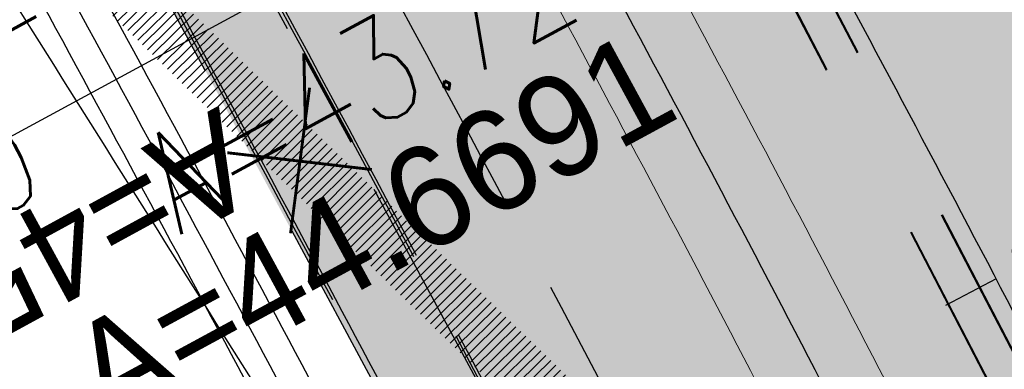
# Model space of a CAD drawing. Header units: metres. Extents: x 3458045 to 3462392, y 5482308 to 5484762.
# Tile 95 of 256: x 3459769.63 to 3459778.18, y 5483553.57 to 5483556.61. Entities that reach past the tile are written whole.
import ezdxf
from ezdxf.enums import TextEntityAlignment as Align

# ---------------------------------------------------------------- set-up
doc = ezdxf.new("R2010")
doc.units = ezdxf.units.M
doc.header["$PDMODE"] = 3
doc.header["$PDSIZE"] = 0.1
for name, pattern in [('AUSGEZOGEN', [2, 1, 1]), ('STRICHPUNKT2', [12.7, 6.35, -3.175, 0, -3.175]), ('VERDECKT2', [4.7625, 3.175, -1.5875])]:
    doc.linetypes.add(name, pattern=pattern)
doc.layers.get('0').update_dxf_attribs({"linetype": 'CONTINUOUS'})
doc.layers.get('DEFPOINTS').update_dxf_attribs({"linetype": 'CONTINUOUS'})
for name, color, linetype in [('SP_ACHSE_8901', 7, 'CONTINUOUS'), ('SP_ACHSE_8911', 7, 'CONTINUOUS'), ('SP_AXIS', 7, 'CONTINUOUS'), ('SP_BAUGRUBE-VERBAU', 210, 'AUSGEZOGEN'), ('SP_Blockfugen', 2, 'STRICHPUNKT2'), ('SP_Entwässerung', 170, 'VERDECKT2'), ('SP_Rückbau', 40, 'AUSGEZOGEN'), ('SP_SOLID_Tunnelsohle_L7+8', 254, 'CONTINUOUS'), ('SP_StadtbahnFluchtweg', 1, 'CONTINUOUS'), ('SP_TrogTunnel-Bautoleranz', 160, 'VERDECKT2'), ('SP_Tunnelwand-POLYGONAL', 80, 'VERDECKT2'), ('SP_Tunnelwand_L7+8', 2, 'VERDECKT2'), ('SP_Vb_Planung', 10, 'CONTINUOUS'), ('SP_VERM', 1, 'CONTINUOUS'), ('T__AXIS', 3, 'CONTINUOUS')]:
    doc.layers.add(name, color=color, linetype=linetype)
doc.layers.add('SP_HILF', color=6, linetype='CONTINUOUS', plot=False)
doc.styles.add('K_ISOCP', font='k_isocp.shx')
doc.styles.add('SIMPLEX8', font='simplexd.shx', dxfattribs={"width": 0.8})
doc.styles.add('SP_F', font='romans.shx', dxfattribs={"width": 0.7, "bigfont": 'sp_f.shx'})
doc.linetypes.add('EISENBAHN', pattern='A,0.15,[130,ltypeshp.shx,S=0.25,R=0,X=0,Y=0],0.15', length=0.3)
doc.linetypes.add('ZICKZACK', pattern='A,0.00254,-5.08,[131,ltypeshp.shx,S=5.08,R=0,X=-5.08,Y=0],-10.16,[131,ltypeshp.shx,S=5.08,R=180,X=5.08,Y=0],-5.08', length=20.32254)
doc.dimstyles.new('SOFI35$0', dxfattribs={"dimtxt": 3.5, "dimasz": 0.35, "dimexe": 0.9, "dimexo": 0.625, "dimgap": 0.945, "dimtad": 1, "dimdec": 3, "dimrnd": 0.001, "dimzin": 1, "dimdsep": 46, "dimtxsty": 'SP_F', "dimblk1": 'SOF_BEMSTR1', "dimblk2": 'SOF_BEMSTR2', "dimsah": 1, "dimcen": 3.5, "dimse1": 1, "dimse2": 1, "dimclrd": 1, "dimclre": 1, "dimclrt": 2, "dimaunit": 2, "dimazin": 0, "dimtfac": 1, "dimtdec": 3, "dimtmove": 0, "dimatfit": 3, "dimfxl": 1, "dimtolj": 1, "dimtzin": 0, "dimlwd": 0, "dimlwe": 0, "dimarcsym": 0})

# ---------------------------------------------------------------- blocks, each defined once
blk = doc.blocks.new('kmr_li')
at = {"color": 1, "linetype": 'Continuous'}
blk.add_line((0, 0), (0, 3.5714), dxfattribs=at)
at = {"color": 1, "linetype": 'Continuous', "style": 'K_ISOCP'}
blk.add_attdef('STATION', text='', height=1, rotation=270.0001, dxfattribs=at).set_placement((0, 4.404), align=Align.MIDDLE_RIGHT)
blk.add_attdef('PARAOL', text='', height=1, rotation=270.0001, dxfattribs=at).set_placement((0.5, 1), align=Align.BOTTOM_RIGHT)
blk.add_attdef('PARAUL', text='', height=1, rotation=270.0001, dxfattribs=at).set_placement((-0.5, 1), align=Align.TOP_RIGHT)
blk = doc.blocks.new('kmr_re')
at = {"color": 1, "linetype": 'Continuous', "style": 'K_ISOCP'}
blk.add_attdef('PARAUL', text='', height=1, rotation=270.000058, dxfattribs=at).set_placement((-0.5, -1), align=Align.TOP_LEFT)
blk.add_attdef('PARAOL', text='', height=1, rotation=270.000058, dxfattribs=at).set_placement((0.5, -1), align=Align.BOTTOM_LEFT)
blk.add_attdef('STATION', text='', height=1, rotation=270.000058, dxfattribs=at).set_placement((0, -3.57143), align=Align.MIDDLE_LEFT)
blk = doc.blocks.new('kmr_i')
at = {"color": 1, "linetype": 'Continuous'}
blk.add_line((0, 0), (0, 1.416438), dxfattribs=at)
at = {"color": 1, "linetype": 'Continuous', "style": 'SIMPLEX8', "width": 0.8}
blk.add_attdef('STATION', text='', height=1, rotation=270.0000584, dxfattribs=at).set_placement((0, -0.50985), align=Align.MIDDLE_LEFT)
blk = doc.blocks.new('SOF_BEMSTR1')
at = {"color": 0, "linetype": 'ByBlock', "lineweight": -2}
for p, q in [((0, 20), (0, -8.5)), ((3.535, 3.535), (-3.535, -3.535)), ((-5, 0), (5, 0))]:
    blk.add_line(p, q, dxfattribs=at)
blk = doc.blocks.new('SOF_BEMSTR2')
at = {"color": 0, "linetype": 'ByBlock', "lineweight": -2}
for p, q in [((0, -20), (0, 8.5)), ((3.535, 3.535), (-3.535, -3.535)), ((-5, 0), (5, 0))]:
    blk.add_line(p, q, dxfattribs=at)
blk = doc.blocks.new('*D42')
at = {"layer": 'DEFPOINTS', "color": 0, "linetype": 'AUSGEZOGEN', "transparency": 16777216}
for p in [(3459783.6203, 5483553.748), (3459786.2905, 5483547.5623), (3459778.201, 5483544.0703)]:
    blk.add_point(p, dxfattribs=at)
at = {"layer": 'SP_VERM', "color": 1, "linetype": 'AUSGEZOGEN', "lineweight": 0, "transparency": 16777216}
blk.add_line((3459775.6111, 5483550.2907), (3459783.54, 5483553.7134), dxfattribs=at)
at = {"layer": 'SP_VERM', "color": 1, "linetype": 'AUSGEZOGEN', "lineweight": 0, "transparency": 16777216, "xscale": 0.08750000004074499, "yscale": 0.08750000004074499, "zscale": 0.08750000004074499}
for name, p, rotation in [('SOF_BEMSTR2', (3459783.6203, 5483553.748), 23.34833101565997), ('SOF_BEMSTR1', (3459775.5308, 5483550.256), 203.34833101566)]:
    blk.add_blockref(name, p, dxfattribs=dict(at, rotation=rotation))
at = {"layer": 'SP_VERM', "color": 2, "linetype": 'AUSGEZOGEN', "transparency": 16777216, "insert": (3459779.3085, 5483552.6206), "char_height": 0.875, "attachment_point": 5, "rotation": 23.34833, "style": 'SP_F'}
blk.add_mtext('\\A1;\\A1;8.81{\\H.7x;\\S1^ ;}', dxfattribs=at)
blk = doc.blocks.new('A$C23D12D66')
at = {"layer": 'SP_Rückbau', "lineweight": 60, "const_width": 0.025, "flags": 128}
for points in [[(-0.4661, 0.4263), (0.4705, -0.4394)], [(-0.4223, -0.47), (0.4223, 0.47)]]:
    blk.add_lwpolyline(points, dxfattribs=at)

msp = doc.modelspace()

# ---------------------------------------------------------------- hatches: boundary and pattern name
at = {"layer": 'SP_Rückbau'}
h = msp.add_hatch(dxfattribs=at)
h.set_pattern_fill('MAUER', color=256, scale=0.6)
h.set_pattern_definition([(45, (0, 0), (-0.0424264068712, 0.0424264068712), [])])
h.paths.add_polyline_path([(3459864.7393, 5483465.7549), (3459864.4714, 5483466.0108), (3459864.126, 5483465.6492), (3459864.3709, 5483465.4154)])
h.paths.add_polyline_path([(3459863.0252, 5483467.3923), (3459862.6799, 5483467.0307), (3459864.126, 5483465.6492), (3459864.4714, 5483466.0108)])
h.paths.add_polyline_path([(3459861.5787, 5483468.7734), (3459861.2334, 5483468.4118), (3459862.5639, 5483467.1415), (3459862.6799, 5483467.0307), (3459863.0252, 5483467.3923), (3459862.9092, 5483467.5031)])
h.paths.add_polyline_path([(3459860.1326, 5483470.155), (3459859.7871, 5483469.7937), (3459860.54, 5483469.0738), (3459861.2334, 5483468.4118), (3459861.5787, 5483468.7734), (3459860.8854, 5483469.4353)])
h.paths.add_polyline_path([(3459858.8629, 5483471.369), (3459858.6874, 5483471.5376), (3459858.3411, 5483471.1769), (3459858.517, 5483471.008), (3459859.7871, 5483469.7937), (3459860.1326, 5483470.155)])
h.paths.add_polyline_path([(3459857.2449, 5483472.9229), (3459856.8986, 5483472.5622), (3459858.3411, 5483471.1769), (3459858.6874, 5483471.5376)])
h.paths.add_polyline_path([(3459855.8023, 5483474.3081), (3459855.456, 5483473.9475), (3459856.8986, 5483472.5622), (3459857.2449, 5483472.9229)])
h.paths.add_polyline_path([(3459854.3623, 5483475.6961), (3459854.0151, 5483475.3364), (3459855.0138, 5483474.3722), (3459855.456, 5483473.9475), (3459855.8023, 5483474.3081), (3459855.3606, 5483474.7323)])
h.paths.add_polyline_path([(3459852.9235, 5483477.0853), (3459852.5762, 5483476.7255), (3459854.0151, 5483475.3364), (3459854.3623, 5483475.6961)])
h.paths.add_polyline_path([(3459851.8674, 5483478.1049), (3459851.4855, 5483478.4753), (3459851.1374, 5483478.1164), (3459851.5197, 5483477.7455), (3459852.5762, 5483476.7255), (3459852.9235, 5483477.0853)])
h.paths.add_polyline_path([(3459850.0499, 5483479.8677), (3459849.7017, 5483479.5088), (3459851.1374, 5483478.1164), (3459851.4855, 5483478.4753)])
h.paths.add_polyline_path([(3459848.6142, 5483481.2602), (3459848.2661, 5483480.9013), (3459849.7017, 5483479.5088), (3459850.0499, 5483479.8677)])
h.paths.add_polyline_path([(3459847.1808, 5483482.655), (3459846.832, 5483482.2967), (3459848.0337, 5483481.1268), (3459848.2661, 5483480.9013), (3459848.6142, 5483481.2602), (3459848.3821, 5483481.4853)])
h.paths.add_polyline_path([(3459845.7479, 5483484.0502), (3459845.3991, 5483483.692), (3459846.832, 5483482.2967), (3459847.1808, 5483482.655)])
h.paths.add_polyline_path([(3459844.9034, 5483484.8725), (3459844.3158, 5483485.4464), (3459843.9665, 5483485.0887), (3459844.5543, 5483484.5145), (3459845.3991, 5483483.692), (3459845.7479, 5483484.0502)])
h.paths.add_polyline_path([(3459842.8851, 5483486.8438), (3459842.5357, 5483486.4861), (3459843.9665, 5483485.0887), (3459844.3158, 5483485.4464)])
h.paths.add_polyline_path([(3459841.4543, 5483488.2413), (3459841.1049, 5483487.8836), (3459842.5357, 5483486.4861), (3459842.8851, 5483486.8438)])
h.paths.add_polyline_path([(3459840.0251, 5483489.6404), (3459839.6753, 5483489.2831), (3459841.0804, 5483487.9075), (3459841.1049, 5483487.8836), (3459841.4543, 5483488.2413), (3459841.43, 5483488.265)])
h.paths.add_polyline_path([(3459838.596, 5483491.0395), (3459838.2462, 5483490.6822), (3459839.6753, 5483489.2831), (3459840.0251, 5483489.6404)])
h.paths.add_polyline_path([(3459837.9606, 5483491.6616), (3459837.1675, 5483492.4393), (3459836.8174, 5483492.0823), (3459837.6107, 5483491.3045), (3459838.2462, 5483490.6822), (3459838.596, 5483491.0395)])
h.paths.add_polyline_path([(3459835.7395, 5483493.8396), (3459835.3895, 5483493.4826), (3459836.8174, 5483492.0823), (3459837.1675, 5483492.4393)])
h.paths.add_polyline_path([(3459834.4939, 5483495.061), (3459834.3116, 5483495.24), (3459833.9614, 5483494.8831), (3459834.1438, 5483494.7041), (3459835.3895, 5483493.4826), (3459835.7395, 5483493.8396)])
h.paths.add_polyline_path([(3459832.8842, 5483496.6409), (3459832.534, 5483496.284), (3459833.9614, 5483494.8831), (3459834.3116, 5483495.24)])
h.paths.add_polyline_path([(3459831.6066, 5483497.8947), (3459831.4567, 5483498.0417), (3459831.1065, 5483497.6849), (3459831.2563, 5483497.5378), (3459832.534, 5483496.284), (3459832.8842, 5483496.6409)])
h.paths.add_polyline_path([(3459830.0293, 5483499.4426), (3459829.6791, 5483499.0858), (3459831.1065, 5483497.6849), (3459831.4567, 5483498.0417)])
h.paths.add_polyline_path([(3459828.7192, 5483500.7284), (3459828.6019, 5483500.8435), (3459828.2518, 5483500.4865), (3459828.3691, 5483500.3715), (3459829.6791, 5483499.0858), (3459830.0293, 5483499.4426)])
h.paths.add_polyline_path([(3459827.174, 5483502.2439), (3459826.8239, 5483501.887), (3459828.2518, 5483500.4865), (3459828.6019, 5483500.8435)])
h.paths.add_polyline_path([(3459825.831, 5483503.5612), (3459825.7461, 5483503.6443), (3459825.3963, 5483503.2871), (3459825.481, 5483503.2041), (3459826.8239, 5483501.887), (3459827.174, 5483502.2439)])
h.paths.add_polyline_path([(3459824.3173, 5483505.0438), (3459823.9675, 5483504.6866), (3459825.3963, 5483503.2871), (3459825.7461, 5483503.6443)])
h.paths.add_polyline_path([(3459822.9408, 5483506.3921), (3459822.8885, 5483506.4432), (3459822.539, 5483506.0857), (3459822.5911, 5483506.0347), (3459823.9675, 5483504.6866), (3459824.3173, 5483505.0438)])
h.paths.add_polyline_path([(3459821.4583, 5483507.8413), (3459821.1088, 5483507.4837), (3459822.539, 5483506.0857), (3459822.8885, 5483506.4432)])
h.paths.add_polyline_path([(3459820.0478, 5483509.22), (3459820.028, 5483509.2393), (3459819.679, 5483508.8812), (3459819.6985, 5483508.8622), (3459821.1088, 5483507.4837), (3459821.4583, 5483507.8413)])
h.paths.add_polyline_path([(3459818.5959, 5483510.6354), (3459818.2469, 5483510.2773), (3459819.679, 5483508.8812), (3459820.028, 5483509.2393)])
h.paths.add_polyline_path([(3459817.1638, 5483512.0315), (3459816.8148, 5483511.6734), (3459818.2469, 5483510.2773), (3459818.5959, 5483510.6354)])
h.paths.add_polyline_path([(3459815.7296, 5483513.4253), (3459815.3811, 5483513.0667), (3459816.8022, 5483511.6857), (3459816.8148, 5483511.6734), (3459817.1638, 5483512.0315), (3459817.1509, 5483512.044)])
h.paths.add_polyline_path([(3459814.2953, 5483514.8192), (3459813.9468, 5483514.4606), (3459815.3811, 5483513.0667), (3459815.7296, 5483513.4253)])
h.paths.add_polyline_path([(3459812.8591, 5483516.2111), (3459812.5111, 5483515.8521), (3459813.9468, 5483514.4606), (3459814.2953, 5483514.8192), (3459814.2849, 5483514.8292)])
h.paths.add_polyline_path([(3459811.423, 5483517.603), (3459811.075, 5483517.244), (3459812.5111, 5483515.8521), (3459812.8591, 5483516.2111)])
h.paths.add_polyline_path([(3459809.9854, 5483518.9935), (3459809.6378, 5483518.6341), (3459811.075, 5483517.244), (3459811.423, 5483517.603), (3459811.4152, 5483517.6105)])
h.paths.add_polyline_path([(3459808.5478, 5483520.384), (3459808.2002, 5483520.0246), (3459809.6378, 5483518.6341), (3459809.9854, 5483518.9935)])
h.paths.add_polyline_path([(3459807.1094, 5483521.7735), (3459806.762, 5483521.4139), (3459808.2002, 5483520.0246), (3459808.5478, 5483520.384), (3459808.5427, 5483520.389)])
h.paths.add_polyline_path([(3459805.6709, 5483523.163), (3459805.3235, 5483522.8034), (3459806.762, 5483521.4139), (3459807.1094, 5483521.7735)])
h.paths.add_polyline_path([(3459804.2319, 5483524.552), (3459803.8846, 5483524.1923), (3459805.3235, 5483522.8034), (3459805.6709, 5483523.163), (3459805.6683, 5483523.1655)])
h.paths.add_polyline_path([(3459802.7929, 5483525.941), (3459802.4457, 5483525.5813), (3459803.8846, 5483524.1923), (3459804.2319, 5483524.552)])
h.paths.add_polyline_path([(3459801.6102, 5483527.0897), (3459801.2619, 5483526.731), (3459802.4446, 5483525.5824), (3459802.7929, 5483525.941)])
h.paths.add_polyline_path([(3459800.1755, 5483528.4831), (3459799.8272, 5483528.1245), (3459801.2619, 5483526.731), (3459801.6102, 5483527.0897)])
h.paths.add_polyline_path([(3459798.7408, 5483529.8766), (3459798.3925, 5483529.5179), (3459799.8272, 5483528.1245), (3459800.1755, 5483528.4831)])
h.paths.add_polyline_path([(3459797.3061, 5483531.27), (3459796.9578, 5483530.9113), (3459798.3925, 5483529.5179), (3459798.7408, 5483529.8766)])
h.paths.add_polyline_path([(3459795.8714, 5483532.6634), (3459795.5231, 5483532.3047), (3459796.9578, 5483530.9113), (3459797.3061, 5483531.27)])
h.paths.add_polyline_path([(3459794.4367, 5483534.0568), (3459794.0884, 5483533.6981), (3459795.5231, 5483532.3047), (3459795.8714, 5483532.6634)])
h.paths.add_polyline_path([(3459793.002, 5483535.4502), (3459792.6536, 5483535.0916), (3459794.0884, 5483533.6981), (3459794.4367, 5483534.0568)])
h.paths.add_polyline_path([(3459791.5673, 5483536.8437), (3459791.2189, 5483536.485), (3459792.6536, 5483535.0916), (3459793.002, 5483535.4502)])
h.paths.add_polyline_path([(3459790.1326, 5483538.2371), (3459789.7842, 5483537.8784), (3459791.2189, 5483536.485), (3459791.5673, 5483536.8437)])
h.paths.add_polyline_path([(3459788.6979, 5483539.6305), (3459788.3495, 5483539.2718), (3459789.7842, 5483537.8784), (3459790.1326, 5483538.2371)])
h.paths.add_polyline_path([(3459787.2632, 5483541.0239), (3459786.9148, 5483540.6652), (3459788.3495, 5483539.2718), (3459788.6979, 5483539.6305)])
h.paths.add_polyline_path([(3459785.8285, 5483542.4173), (3459785.4801, 5483542.0587), (3459786.9148, 5483540.6652), (3459787.2632, 5483541.0239)])
h.paths.add_polyline_path([(3459784.3925, 5483543.8094), (3459784.0445, 5483543.4504), (3459785.4168, 5483542.1202), (3459785.4801, 5483542.0587), (3459785.8285, 5483542.4173), (3459785.7649, 5483542.479)])
h.paths.add_polyline_path([(3459782.9564, 5483545.2015), (3459782.6084, 5483544.8425), (3459784.0445, 5483543.4504), (3459784.3925, 5483543.8094)])
h.paths.add_polyline_path([(3459781.5204, 5483546.5935), (3459781.1724, 5483546.2345), (3459782.6084, 5483544.8425), (3459782.9564, 5483545.2015)])
h.paths.add_polyline_path([(3459780.0843, 5483547.9855), (3459779.7363, 5483547.6265), (3459781.1724, 5483546.2345), (3459781.5204, 5483546.5935)])
h.paths.add_polyline_path([(3459778.6483, 5483549.3776), (3459778.3003, 5483549.0186), (3459779.7363, 5483547.6265), (3459780.0843, 5483547.9855)])
h.paths.add_polyline_path([(3459777.2122, 5483550.7696), (3459776.8642, 5483550.4106), (3459778.3003, 5483549.0186), (3459778.6483, 5483549.3776)])
h.paths.add_polyline_path([(3459775.7762, 5483552.1616), (3459775.4282, 5483551.8026), (3459776.8642, 5483550.4106), (3459777.2122, 5483550.7696)])
h.paths.add_polyline_path([(3459774.3401, 5483553.5537), (3459773.9921, 5483553.1947), (3459775.4282, 5483551.8026), (3459775.7762, 5483552.1616)])
h.paths.add_polyline_path([(3459772.9041, 5483554.9457), (3459772.5561, 5483554.5867), (3459773.9921, 5483553.1947), (3459774.3401, 5483553.5537)])
h.paths.add_polyline_path([(3459771.468, 5483556.3378), (3459771.12, 5483555.9787), (3459772.5561, 5483554.5867), (3459772.9041, 5483554.9457)])
h.paths.add_polyline_path([(3459770.0339, 5483557.7318), (3459769.6854, 5483557.3732), (3459771.0607, 5483556.0363), (3459771.12, 5483555.9787), (3459771.468, 5483556.3378), (3459771.4089, 5483556.395)])
h.paths.add_polyline_path([(3459768.5999, 5483559.1258), (3459768.2513, 5483558.7673), (3459769.6854, 5483557.3732), (3459770.0339, 5483557.7318)])
h.paths.add_polyline_path([(3459767.1658, 5483560.5199), (3459766.8173, 5483560.1614), (3459768.2513, 5483558.7673), (3459768.5999, 5483559.1258)])
h.paths.add_polyline_path([(3459765.7317, 5483561.914), (3459765.3832, 5483561.5555), (3459766.8173, 5483560.1614), (3459767.1658, 5483560.5199)])
h.paths.add_polyline_path([(3459764.2977, 5483563.3081), (3459763.9492, 5483562.9496), (3459765.3832, 5483561.5555), (3459765.7317, 5483561.914)])
h.paths.add_polyline_path([(3459762.8636, 5483564.7022), (3459762.5151, 5483564.3437), (3459763.9492, 5483562.9496), (3459764.2977, 5483563.3081)])
h.paths.add_polyline_path([(3459761.4296, 5483566.0963), (3459761.0811, 5483565.7378), (3459762.5151, 5483564.3437), (3459762.8636, 5483564.7022)])
h.paths.add_polyline_path([(3459759.9955, 5483567.4904), (3459759.647, 5483567.1319), (3459761.0811, 5483565.7378), (3459761.4296, 5483566.0963)])
h.paths.add_polyline_path([(3459758.5615, 5483568.8845), (3459758.213, 5483568.526), (3459759.647, 5483567.1319), (3459759.9955, 5483567.4904)])
h.paths.add_polyline_path([(3459758.5615, 5483568.8845), (3459758.4539, 5483568.989), (3459757.9882, 5483569.5057), (3459757.5278, 5483570.0259), (3459757.2293, 5483570.3755), (3459756.849, 5483570.0509), (3459757.1504, 5483569.6978), (3459757.6153, 5483569.1726), (3459758.0936, 5483568.642), (3459758.213, 5483568.526)])
h.paths.add_polyline_path([(3459756.2299, 5483571.642), (3459756.0142, 5483571.9625), (3459755.5995, 5483571.6833), (3459755.8223, 5483571.3523), (3459756.2488, 5483570.7834), (3459756.6931, 5483570.2335), (3459756.849, 5483570.0509), (3459757.2293, 5483570.3755), (3459757.0777, 5483570.553), (3459756.6434, 5483571.0906)])
h.paths.add_polyline_path([(3459755.0295, 5483573.7), (3459754.5796, 5483573.4819), (3459754.8903, 5483572.841), (3459755.3338, 5483572.078), (3459755.5995, 5483571.6833), (3459756.0142, 5483571.9625), (3459755.7578, 5483572.3435), (3459755.3321, 5483573.076)])
h.paths.add_polyline_path([(3459754.6469, 5483574.654), (3459754.511, 5483575.0954), (3459754.4036, 5483575.5446), (3459754.3963, 5483575.592), (3459753.902, 5483575.5168), (3459753.9124, 5483575.4486), (3459754.0284, 5483574.9635), (3459754.1742, 5483574.4902), (3459754.5004, 5483573.6452), (3459754.5796, 5483573.4819), (3459755.0295, 5483573.7), (3459754.9594, 5483573.8446)])
h.paths.add_polyline_path([(3459754.3146, 5483576.447), (3459754.3533, 5483576.8907), (3459754.4609, 5483577.323), (3459754.5604, 5483577.5513), (3459754.102, 5483577.751), (3459753.9858, 5483577.4844), (3459753.8586, 5483576.9733), (3459753.8137, 5483576.4576), (3459753.8364, 5483575.9478), (3459753.902, 5483575.5168), (3459754.3963, 5483575.592), (3459754.3348, 5483575.9966)])
h.paths.add_polyline_path([(3459755.1484, 5483578.4188), (3459755.4758, 5483578.7112), (3459755.8374, 5483578.9514), (3459755.9037, 5483578.9821), (3459755.694, 5483579.436), (3459755.5927, 5483579.3892), (3459755.1694, 5483579.1079), (3459754.7895, 5483578.7687), (3459754.4598, 5483578.3802), (3459754.1886, 5483577.9498), (3459754.102, 5483577.751), (3459754.5604, 5483577.5513), (3459754.6318, 5483577.7153), (3459754.864, 5483578.0837)])
h.paths.add_polyline_path([(3459757.9273, 5483579.7288), (3459757.6738, 5483579.7682), (3459757.1353, 5483579.7934), (3459756.5909, 5483579.744), (3459756.054, 5483579.6023), (3459755.694, 5483579.436), (3459755.9037, 5483578.9821), (3459756.2239, 5483579.13), (3459756.6779, 5483579.2498), (3459757.1463, 5483579.2923), (3459757.6236, 5483579.27), (3459757.8505, 5483579.2348)])
h.paths.add_polyline_path([(3459759.9393, 5483579.1422), (3459759.2126, 5483579.4121), (3459758.7134, 5483579.5633), (3459758.2011, 5483579.6862), (3459757.9273, 5483579.7288), (3459757.8505, 5483579.2348), (3459758.1042, 5483579.1953), (3459758.5825, 5483579.0805), (3459759.0529, 5483578.938), (3459759.7652, 5483578.6735)])
h.paths.add_polyline_path([(3459760.1647, 5483579.0584), (3459759.9393, 5483579.1422), (3459759.7652, 5483578.6735), (3459759.9719, 5483578.5966), (3459760.8422, 5483578.192), (3459761.556, 5483577.789), (3459761.8018, 5483578.2243), (3459761.0709, 5483578.637)])
h.paths.add_polyline_path([(3459761.9313, 5483578.1512), (3459761.8018, 5483578.2243), (3459761.556, 5483577.789), (3459761.6709, 5483577.724), (3459762.3116, 5483577.3036), (3459762.9345, 5483576.8505), (3459763.1954, 5483576.6461), (3459763.5038, 5483577.0397), (3459763.2358, 5483577.2496), (3459762.596, 5483577.715)])
h.paths.add_polyline_path([(3459763.8571, 5483576.7629), (3459763.5038, 5483577.0397), (3459763.1954, 5483576.6461), (3459763.5441, 5483576.373), (3459764.1447, 5483575.8791), (3459764.7409, 5483575.377), (3459765.063, 5483575.7595), (3459764.4645, 5483576.2634)])
at = {"layer": 'SP_SOLID_Tunnelsohle_L7+8'}
h = msp.add_hatch(color=256, dxfattribs=at)
h.dxf.hatch_style = 1
edge = h.paths.add_edge_path()
edge.add_arc((3458857.4544, 5483747.0655), 967.062, 344.1575234, 344.3872259)
edge.add_arc((3459473.9441, 5483574.7903), 326.954, 344.387226, 345.076333)
edge.add_arc((3459597.6475, 5483541.8207), 198.9324, 345.076333, 346.224846)
edge.add_arc((3459650.9358, 5483528.7563), 144.066, 346.224846, 347.832764)
edge.add_arc((3459680.7324, 5483522.3319), 113.5846, 347.832764, 349.90022)
edge.add_arc((3459699.8308, 5483518.93), 94.1856, 349.90022, 352.417547)
edge.add_arc((3459713.0579, 5483517.1693), 80.8418, 352.417547, 355.414439)
edge.add_arc((3459719.6894, 5483516.5932), 74.1855, 355.448462, 356.346692)
edge.add_arc((3459720.9584, 5483516.5061), 72.9136, 356.351432, 375.12014)
edge.add_arc((3459716.6802, 5483515.3015), 77.3579, 15.154925, 18.396868)
edge.add_arc((3459706.2115, 5483511.8197), 88.3904, 18.396868, 21.208821)
edge.add_arc((3459692.0649, 5483506.3301), 103.5648, 21.208821, 23.581379)
edge.add_arc((3459671.7932, 5483497.4815), 125.6835, 23.581379, 25.512141)
edge.add_arc((3459639.9853, 5483482.3016), 160.928, 25.512141, 27.001116)
edge.add_arc((3459718.8773, 5483524.65), 71.4345, 25.465137, 28.775179)
edge.add_arc((3459376.7002, 5483342.4929), 459.0716, 28.144677, 28.653199)
edge.add_arc((3459249.8469, 5483273.6151), 603.4176, 28.6167245, 28.7545471)
edge.add_line((3459778.8562, 5483563.8942), (3459778.5506, 5483564.8679))
edge.add_arc((3459246.486, 5483271.2535), 607.7024, 28.8916589, 28.9859415)
edge.add_line((3459778.0667, 5483565.7431), (3459768.6807, 5483560.5519))
edge.add_arc((3460160.896, 5483776.6646), 447.8142, 208.854995, 208.982431)
edge.add_line((3459769.1624, 5483559.6801), (3459769.8148, 5483558.9069))
edge.add_arc((3459249.8406, 5483273.6102), 593.0999, 28.6168449, 28.7524621, ccw=False)
edge.add_arc((3459440.8442, 5483377.5455), 375.6491, 28.04865, 28.653818, ccw=False)
edge.add_arc((3459582.0854, 5483452.7987), 215.6113, 27.001109, 28.04865, ccw=False)
edge.add_arc((3459639.9853, 5483482.3016), 150.628, 25.512141, 27.001109, ccw=False)
edge.add_arc((3459671.7932, 5483497.4815), 115.3835, 23.581379, 25.512141, ccw=False)
edge.add_arc((3459692.0649, 5483506.3301), 93.2648, 21.20882, 23.581379, ccw=False)
edge.add_arc((3459706.2115, 5483511.8197), 78.0904, 18.3967, 21.20882, ccw=False)
edge.add_arc((3459716.6813, 5483515.3019), 67.0567, 15.1549, 18.3967, ccw=False)
edge.add_arc((3459720.9787, 5483516.5082), 62.5934, -3.878778, 15.117461, ccw=False)
edge.add_arc((3459719.7195, 5483516.591), 63.8553, 355.448275, 356.123471, ccw=False)
edge.add_arc((3459713.1809, 5483517.1562), 70.4182, 352.431338, 355.41208, ccw=False)
edge.add_arc((3459699.8288, 5483518.9303), 83.8876, 349.900073, 352.431338, ccw=False)
edge.add_arc((3459680.7324, 5483522.3319), 103.2847, 347.832763, 349.900073, ccw=False)
edge.add_arc((3459650.9358, 5483528.7563), 133.766, 346.224846, 347.832763, ccw=False)
edge.add_arc((3459597.6475, 5483541.8207), 188.6324, 345.076333, 346.224846, ccw=False)
edge.add_arc((3459473.9441, 5483574.7903), 316.654, 344.387226, 345.076333, ccw=False)
edge.add_arc((3458857.4544, 5483747.0655), 956.762, 344.1575234, 344.3872258, ccw=False)
edge.add_line((3459777.8746, 5483485.8757), (3459768.1652, 5483451.5731))
edge.add_arc((3460235.8213, 5483318.7283), 486.1584, 164.142005, 164.465842)
edge.add_arc((3459925.9207, 5483404.8704), 164.5082, 164.465842, 165.436874)
edge.add_arc((3459863.548, 5483421.0744), 100.065, 165.436874, 167.055656)
edge.add_arc((3459836.6312, 5483427.2611), 72.4464, 167.055656, 169.321948)
edge.add_arc((3459825.5145, 5483429.4052), 61.1249, 169.36621, 170.436557)
edge.add_arc((3459822.8296, 5483429.8673), 58.4005, 170.446005, 171.374328)
edge.add_arc((3459822.827, 5483429.8675), 58.3979, 171.374105, 181.27373)
edge.add_line((3459764.4435, 5483428.5694), (3459763.7283, 5483428.5535))
edge.add_line((3459763.7283, 5483428.5535), (3459765.1423, 5483424.2417))
edge.add_line((3459765.1423, 5483424.2417), (3459773.0292, 5483411.4442))
edge.add_line((3459773.0292, 5483411.4442), (3459778.948, 5483417.0189))
edge.add_line((3459778.948, 5483417.0189), (3459775.6909, 5483420.4769))
edge.add_arc((3459821.7364, 5483429.9486), 47.0096, 170.06678, 191.62372, ccw=False)
edge.add_arc((3459825.0894, 5483429.4811), 50.3931, 169.37086, 170.20087, ccw=False)
edge.add_arc((3459836.6312, 5483427.2611), 62.1464, 167.055656, 169.321948, ccw=False)
edge.add_arc((3459863.548, 5483421.0744), 89.765, 165.436867, 167.055656, ccw=False)
edge.add_arc((3459925.9216, 5483404.8701), 154.2091, 164.465124, 165.436867, ccw=False)
edge.add_arc((3460237.4715, 5483318.2654), 477.5722, 164.141522, 164.465124, ccw=False)
edge.add_line((3459778.0759, 5483448.7679), (3459787.7833, 5483483.0639))

# ---------------------------------------------------------------- linework, layer by layer
at = {"layer": 'SP_ACHSE_8901'}
msp.add_lwpolyline([(3459663.5917, 5483703.287, -0.076353), (3459773.4733, 5483559.3038, -0.002641), (3459775.3741, 5483555.7812, -0.004569), (3459777.2239, 5483552.2315, -0.006497), (3459778.9947, 5483548.6418, -0.008425), (3459780.6575, 5483545.0009, -0.010353), (3459782.1824, 5483541.3003, -0.012281), (3459783.5383, 5483537.5346, -0.014135), (3459784.6877, 5483533.7213, -0.082078), (3459786.8382, 5483512.3056, -0.003919), (3459786.7627, 5483511.2537, -0.01303), (3459786.3551, 5483507.4265, -0.011025), (3459785.7638, 5483503.6231, -0.009021), (3459785.0205, 5483499.8464, -0.007016), (3459784.1565, 5483496.0954, -0.005011), (3459783.2025, 5483492.3662, -0.003007), (3459782.1889, 5483488.6527, -0.001002), (3459781.1454, 5483484.9475), (3459771.4367, 5483450.6471, 0.001413)], format="xyb", dxfattribs=at)
at = {"layer": 'SP_ACHSE_8911'}
msp.add_lwpolyline([(3459779.9669, 5483401.3496, -0.189854), (3459772.019, 5483438.2528, -0.004827), (3459772.1981, 5483439.2782, -0.010219), (3459772.7329, 5483441.8661, -0.007299), (3459773.3582, 5483444.4337, -0.00438), (3459774.0432, 5483446.9861, -0.00146), (3459774.758, 5483449.5304), (3459784.8281, 5483485.1076, 0.001014), (3459785.8599, 5483488.7717, 0.003041), (3459786.8619, 5483492.4439, 0.005068), (3459787.8042, 5483496.1319, 0.007095), (3459788.6565, 5483499.8416, 0.009122), (3459789.3881, 5483503.5769, 0.011149), (3459789.9676, 5483507.3387, 0.009624), (3459790.2818, 5483510.1571, 0.096628), (3459787.5873, 5483536.6729, 0.005752), (3459787.0914, 5483538.2453, 0.012393), (3459785.7657, 5483541.9647, 0.010438), (3459784.2716, 5483545.6199, 0.008484), (3459782.6402, 5483549.216, 0.00653), (3459780.9016, 5483552.7616, 0.004576), (3459779.0846, 5483556.2677, 0.002622), (3459777.2173, 5483559.7474, 0.076941), (3459666.0197, 5483705.8087)], format="xyb", dxfattribs=at)
at = {"layer": 'SP_AXIS'}
for points in [[(3459779.9669, 5483401.3496, -0.189854), (3459772.019, 5483438.2528, -0.004827), (3459772.1981, 5483439.2782, -0.010219), (3459772.7329, 5483441.8661, -0.007299), (3459773.3582, 5483444.4337, -0.00438), (3459774.0432, 5483446.9861, -0.00146), (3459774.758, 5483449.5304), (3459784.8281, 5483485.1076, 0.001014), (3459785.8599, 5483488.7717, 0.003041), (3459786.8619, 5483492.4439, 0.005068), (3459787.8042, 5483496.1319, 0.007095), (3459788.6565, 5483499.8416, 0.009122), (3459789.3881, 5483503.5769, 0.011149), (3459789.9676, 5483507.3387, 0.009624), (3459790.2818, 5483510.1571, 0.096628), (3459787.5873, 5483536.6729, 0.005752), (3459787.0914, 5483538.2453, 0.012393), (3459785.7657, 5483541.9647, 0.010438), (3459784.2716, 5483545.6199, 0.008484), (3459782.6402, 5483549.216, 0.00653), (3459780.9016, 5483552.7616, 0.004576), (3459779.0846, 5483556.2677, 0.002622), (3459777.2173, 5483559.7474, 0.076941), (3459666.0197, 5483705.8087)], [(3459663.5917, 5483703.287, -0.076353), (3459773.4733, 5483559.3038, -0.002641), (3459775.3741, 5483555.7812, -0.004569), (3459777.2239, 5483552.2315, -0.006497), (3459778.9947, 5483548.6418, -0.008425), (3459780.6575, 5483545.0009, -0.010353), (3459782.1824, 5483541.3003, -0.012281), (3459783.5383, 5483537.5346, -0.014135), (3459784.6877, 5483533.7213, -0.082078), (3459786.8382, 5483512.3056, -0.003919), (3459786.7627, 5483511.2537, -0.01303), (3459786.3551, 5483507.4265, -0.011025), (3459785.7638, 5483503.6231, -0.009021), (3459785.0205, 5483499.8464, -0.007016), (3459784.1565, 5483496.0954, -0.005011), (3459783.2025, 5483492.3662, -0.003007), (3459782.1889, 5483488.6527, -0.001002), (3459781.1454, 5483484.9475), (3459771.4367, 5483450.6471, 0.001413)], [(3459751.0056, 5483586.8549, -0.000436), (3459755.6442, 5483579.3114, 0.00036), (3459761.2625, 5483570.1726, 0.001079), (3459766.9071, 5483561.05, 0.001798), (3459772.6041, 5483551.96, 0.002517), (3459778.3793, 5483542.9196, 0.003237), (3459784.2581, 5483533.9462, 0.001213), (3459786.2052, 5483531.0326, 0.055075), (3459885.4353, 5483413.6014, -0.024616), (3459912.6205, 5483385.1364, -0.000877), (3459913.5588, 5483384.0479, -0.003751), (3459918.2074, 5483378.5492, -0.002679), (3459922.785, 5483372.9911, -0.001607), (3459927.3148, 5483367.3939, -0.000536), (3459931.8205, 5483361.7774, 0.000536), (3459936.3262, 5483356.161, 0.000976), (3459939.4013, 5483352.3529, 0.006482), (3459955.9914, 5483332.4309), (3459959.947, 5483327.8043)]]:
    msp.add_lwpolyline(points, format="xyb", dxfattribs=at)
at = {"layer": 'SP_BAUGRUBE-VERBAU'}
for points in [[(3459768.3961, 5483560.3944, -0.00143), (3459770.0278, 5483557.4239, -0.002641), (3459771.9101, 5483553.9356, -0.004569), (3459773.7268, 5483550.4495, -0.006497), (3459775.4524, 5483546.9513, -0.008425), (3459777.0603, 5483543.4307, -0.010353), (3459778.5233, 5483539.8804, -0.012281), (3459779.8138, 5483536.296, -0.014135), (3459780.8992, 5483532.6952, -0.038689), (3459782.6776, 5483523.2707, -0.003919)], [(3459767.9585, 5483560.1524, -0.00143), (3459769.5889, 5483557.1845, -0.002641), (3459771.4688, 5483553.7004, -0.004569), (3459773.2813, 5483550.2225, -0.006497), (3459775.0011, 5483546.7359, -0.008425), (3459776.602, 5483543.2307, -0.010353), (3459778.0571, 5483539.6995, -0.012281), (3459779.3394, 5483536.1382, -0.014135), (3459780.4166, 5483532.5645, -0.03972), (3459782.2078, 5483522.9639, -0.003919)]]:
    msp.add_lwpolyline(points, format="xyb", dxfattribs=at)
at = {"layer": 'SP_BAUGRUBE-VERBAU', "linetype": 'ZICKZACK', "ltscale": 0.2}
msp.add_lwpolyline([(3459768.1773, 5483560.2734, -0.00143), (3459769.8083, 5483557.3042, -0.002641), (3459771.6895, 5483553.818, -0.004569), (3459773.504, 5483550.336, -0.006497), (3459775.2268, 5483546.8436, -0.008425), (3459776.8311, 5483543.3307, -0.004312), (3459777.4567, 5483541.8633, -0.012281)], format="xyb", dxfattribs=at)
at = {"layer": 'SP_Blockfugen'}
msp.add_line((3459770.3344, 5483550.3235), (3459785.8725, 5483558.3732), dxfattribs=at)
at = {"layer": 'SP_Entwässerung'}
for p, q in [((3459771.0503, 5483567.589), (3459784.9047, 5483540.9232)), ((3459771.0573, 5483567.5929), (3459784.9125, 5483540.9257)), ((3459770.7818, 5483567.4377), (3459784.6074, 5483540.8275)), ((3459770.7888, 5483567.4416), (3459784.6151, 5483540.83))]:
    msp.add_line(p, q, dxfattribs=at)
at = {"layer": 'SP_HILF'}
msp.add_lwpolyline([(3459793.7242, 5483511.8662, 0.082078), (3459791.3478, 5483535.5252, 0.014147), (3459790.0846, 5483539.7154, 0.01227), (3459788.6151, 5483543.7965, 0.010353), (3459786.9813, 5483547.7613, 0.008425), (3459785.2219, 5483551.6136, 0.006497), (3459783.3718, 5483555.3642, 0.014444), (3459781.4908, 5483559.0368, 0.002219), (3459779.553, 5483562.6209, 0.000601), (3459778.8562, 5483563.8942), (3459778.5506, 5483564.8679, 0.000411), (3459778.0667, 5483565.7431), (3459768.6807, 5483560.5519, 0.000556), (3459769.1624, 5483559.6801), (3459769.8148, 5483558.9069, -0.000592), (3459770.4887, 5483557.6754, -0.002641), (3459772.3728, 5483554.1836, -0.004571), (3459774.1945, 5483550.6879, -0.006497), (3459775.9262, 5483547.1774, -0.008425), (3459777.5414, 5483543.6408, -0.010353), (3459779.0127, 5483540.0703, -0.012271), (3459780.311, 5483536.4646, -0.014146), (3459781.406, 5483532.8325, -0.083077), (3459783.4287, 5483512.274, -0.002946)], format="xyb", dxfattribs=at)
at = {"layer": 'SP_StadtbahnFluchtweg', "linetype": 'VERDECKT2'}
msp.add_lwpolyline([(3459770.131, 5483561.8546, -0.001614), (3459771.981, 5483558.4896, -0.002641), (3459773.8738, 5483554.9818, -0.004569), (3459775.7092, 5483551.4597, -0.006497), (3459777.4604, 5483547.9096, -0.008425), (3459779.0995, 5483544.3209, -0.010353), (3459780.5976, 5483540.6853, -0.012281), (3459781.9251, 5483536.9981, -0.014135), (3459783.0468, 5483533.2769, -0.082078), (3459785.1416, 5483512.4138, -0.003919), (3459785.0681, 5483511.3886, -0.01303), (3459784.6699, 5483507.6505, -0.011025), (3459784.0901, 5483503.9212, -0.009021), (3459783.3587, 5483500.2047, -0.007016), (3459782.5054, 5483496.5002, -0.005011), (3459781.5599, 5483492.804, -0.003007), (3459780.5516, 5483489.1103, -0.001002), (3459779.51, 5483485.4116), (3459769.8009, 5483451.1101, 0.001413)], format="xyb", dxfattribs=at)
at = {"layer": 'SP_TrogTunnel-Bautoleranz'}
msp.add_lwpolyline([(3459769.5507, 5483561.0445, -0.001434), (3459771.1909, 5483558.0585, -0.002641), (3459773.0795, 5483554.5586, -0.004569), (3459774.9073, 5483551.0511, -0.006497), (3459776.6482, 5483547.522, -0.008425), (3459778.2746, 5483543.9608, -0.010353), (3459779.7585, 5483540.3597, -0.012281), (3459781.0711, 5483536.7141, -0.014135), (3459782.1781, 5483533.0416, -0.082078), (3459784.2434, 5483512.4711, -0.003919), (3459784.1709, 5483511.46, -0.01303), (3459783.7777, 5483507.7691, -0.011025), (3459783.2041, 5483504.0791, -0.009021), (3459782.4789, 5483500.3944, -0.007016), (3459781.6313, 5483496.7145, -0.005011), (3459780.6902, 5483493.0358, -0.003007), (3459779.6848, 5483489.3525, -0.001002), (3459778.6442, 5483485.6573), (3459768.935, 5483451.3552, 0.001413)], format="xyb", dxfattribs=at)
at = {"layer": 'SP_Tunnelwand-POLYGONAL', "const_width": 0.8}
msp.add_lwpolyline([(3459781.3122, 5483534.5371), (3459778.0351, 5483543.4441), (3459773.8624, 5483552.1545), (3459769.1817, 5483560.8335)], dxfattribs=at)
at = {"layer": 'SP_Tunnelwand-POLYGONAL'}
for points in [[(3459781.6876, 5483534.6752), (3459778.404, 5483543.5999), (3459774.219, 5483552.336), (3459769.5338, 5483561.0233)], [(3459780.9368, 5483534.399), (3459777.6662, 5483543.2883), (3459773.5058, 5483551.9731), (3459768.8297, 5483560.6436)]]:
    msp.add_lwpolyline(points, dxfattribs=at)
at = {"layer": 'SP_Tunnelwand_L7+8'}
for points in [[(3459769.5338, 5483561.0233, -0.00143), (3459771.169, 5483558.0466, -0.002641), (3459773.0574, 5483554.5468, -0.004569), (3459774.8851, 5483551.0397, -0.006497), (3459776.6256, 5483547.5112, -0.008425), (3459778.2517, 5483543.9508, -0.010353), (3459779.7352, 5483540.3507, -0.012281), (3459781.0474, 5483536.7063, -0.014135), (3459782.154, 5483533.0351, -0.082078), (3459784.2185, 5483512.4727, -0.003919), (3459784.146, 5483511.462, -0.01303), (3459783.753, 5483507.7724, -0.011025), (3459783.1795, 5483504.0834, -0.009021), (3459782.4545, 5483500.3997, -0.007016), (3459781.607, 5483496.7204, -0.005011), (3459780.6661, 5483493.0422, -0.003007), (3459779.6607, 5483489.3592, -0.001002), (3459778.6201, 5483485.6641), (3459768.9109, 5483451.362, 0.001413)], [(3459768.8336, 5483560.6364, -0.00143), (3459770.4667, 5483557.6634, -0.002641), (3459772.3514, 5483554.1707, -0.004569), (3459774.1723, 5483550.6765, -0.006497), (3459775.9036, 5483547.1666, -0.008425), (3459777.5185, 5483543.6308, -0.010353), (3459778.9894, 5483540.0613, -0.012281), (3459780.2883, 5483536.4538, -0.014135), (3459781.3818, 5483532.8259, -0.082078), (3459783.4201, 5483512.5236, -0.003919), (3459783.3485, 5483511.5255, -0.01303), (3459782.9599, 5483507.8779, -0.011025), (3459782.3919, 5483504.2237, -0.009021), (3459781.6725, 5483500.5683, -0.007016), (3459780.83, 5483496.9109, -0.005011), (3459779.8931, 5483493.2482, -0.003007), (3459778.8902, 5483489.5745, -0.001002), (3459777.8505, 5483485.8825), (3459768.1412, 5483451.5799, 0.001413)]]:
    msp.add_lwpolyline(points, format="xyb", dxfattribs=at)
at = {"layer": 'SP_Vb_Planung', "linetype": 'AUSGEZOGEN', "lineweight": 13, "ltscale": 13}
for points in [[(3459780.3831, 5483401.6267, -0.189854), (3459772.5124, 5483438.1716, -0.004827), (3459772.6898, 5483439.1874, -0.010219), (3459773.2204, 5483441.7549, -0.007299), (3459773.8422, 5483444.3083, -0.00438), (3459774.525, 5483446.8523, -0.00146), (3459775.239, 5483449.3937), (3459785.3092, 5483484.9715, 0.001014), (3459786.3415, 5483488.6371, 0.003041), (3459787.3451, 5483492.3152, 0.005068), (3459788.2899, 5483496.013, 0.007095), (3459789.1454, 5483499.7366, 0.009122), (3459789.8804, 5483503.4898, 0.011149), (3459790.4634, 5483507.2736, 0.009624), (3459790.7797, 5483510.1112, 0.096628), (3459788.0659, 5483536.8178, 0.005752), (3459787.5665, 5483538.4011, 0.012393), (3459786.2324, 5483542.1442, 0.010438), (3459784.7304, 5483545.8187, 0.008484), (3459783.092, 5483549.4303, 0.00653), (3459781.3476, 5483552.9876, 0.004576), (3459779.5264, 5483556.5018, 0.002622), (3459777.6566, 5483559.9861, 0.076941), (3459666.3666, 5483706.1689)], [(3459779.5507, 5483401.0725, -0.189854), (3459771.5256, 5483438.334, -0.004827), (3459771.7064, 5483439.369, -0.010219), (3459772.2455, 5483441.9773, -0.007299), (3459772.8741, 5483444.5591, -0.00438), (3459773.5614, 5483447.1199, -0.00146), (3459774.277, 5483449.667), (3459784.347, 5483485.2438, 0.001014), (3459785.3783, 5483488.9062, 0.003041), (3459786.3787, 5483492.5726, 0.005068), (3459787.3185, 5483496.2507, 0.007095), (3459788.1677, 5483499.9466, 0.009122), (3459788.8957, 5483503.664, 0.011149), (3459789.4719, 5483507.4038, 0.009624), (3459789.7839, 5483510.2029, 0.096628), (3459787.1088, 5483536.5281, 0.005752), (3459786.6163, 5483538.0894, 0.012393), (3459785.299, 5483541.7852, 0.010438), (3459783.8128, 5483545.4211, 0.008484), (3459782.1884, 5483549.0017, 0.00653), (3459780.4555, 5483552.5356, 0.004576), (3459778.6428, 5483556.0336, 0.002622), (3459776.7779, 5483559.5086, 0.076941), (3459665.6729, 5483705.4486)], [(3459663.9385, 5483703.6472, -0.076353), (3459773.9123, 5483559.5433, -0.002641), (3459775.8154, 5483556.0163, -0.004569), (3459777.6694, 5483552.4585, -0.006497), (3459779.4459, 5483548.8571, -0.008425), (3459781.1157, 5483545.201, -0.010353), (3459782.6485, 5483541.4812, -0.012281), (3459784.0127, 5483537.6924, -0.014135), (3459785.1703, 5483533.852, -0.082078), (3459787.3372, 5483512.2737, -0.003919), (3459787.2612, 5483511.214, -0.01303), (3459786.8507, 5483507.3606, -0.011025), (3459786.256, 5483503.5354, -0.009021), (3459785.5093, 5483499.741, -0.007016), (3459784.6421, 5483495.9763, -0.005011), (3459783.6857, 5483492.2374, -0.003007), (3459782.6704, 5483488.5182, -0.001002), (3459781.6264, 5483484.811), (3459771.9178, 5483450.5109, 0.001413)], [(3459663.2449, 5483702.9268, -0.076353), (3459773.0344, 5483559.0643, -0.002641), (3459774.9329, 5483555.546, -0.004569), (3459776.7784, 5483552.0045, -0.006497), (3459778.5434, 5483548.4264, -0.008425), (3459780.1992, 5483544.8009, -0.010353), (3459781.7163, 5483541.1194, -0.012281), (3459783.0638, 5483537.3768, -0.014135), (3459784.2051, 5483533.5906, -0.082078), (3459786.3392, 5483512.3374, -0.003919), (3459786.2643, 5483511.2934, -0.01303), (3459785.8594, 5483507.4924, -0.011025), (3459785.2715, 5483503.7108, -0.009021), (3459784.5318, 5483499.9518, -0.007016), (3459783.6709, 5483496.2145, -0.005011), (3459782.7194, 5483492.495, -0.003007), (3459781.7073, 5483488.7873, -0.001002), (3459780.6644, 5483485.084), (3459770.9556, 5483450.7832, 0.001413)]]:
    msp.add_lwpolyline(points, format="xyb", dxfattribs=at)
at = {"layer": 'SP_Vb_Planung', "linetype": 'EISENBAHN', "lineweight": 13, "ltscale": 13}
for points in [[(3459779.9669, 5483401.3496, -0.189854), (3459772.019, 5483438.2528, -0.004827), (3459772.1981, 5483439.2782, -0.010219), (3459772.7329, 5483441.8661, -0.007299), (3459773.3582, 5483444.4337, -0.00438), (3459774.0432, 5483446.9861, -0.00146), (3459774.758, 5483449.5304), (3459784.8281, 5483485.1076, 0.001014), (3459785.8599, 5483488.7717, 0.003041), (3459786.8619, 5483492.4439, 0.005068), (3459787.8042, 5483496.1319, 0.007095), (3459788.6565, 5483499.8416, 0.009122), (3459789.3881, 5483503.5769, 0.011149), (3459789.9676, 5483507.3387, 0.009624), (3459790.2818, 5483510.1571, 0.096628), (3459787.5873, 5483536.6729, 0.005752), (3459787.0914, 5483538.2453, 0.012393), (3459785.7657, 5483541.9647, 0.010438), (3459784.2716, 5483545.6199, 0.008484), (3459782.6402, 5483549.216, 0.00653), (3459780.9016, 5483552.7616, 0.004576), (3459779.0846, 5483556.2677, 0.002622), (3459777.2173, 5483559.7474, 0.076941), (3459666.0197, 5483705.8087)], [(3459663.5917, 5483703.287, -0.076353), (3459773.4733, 5483559.3038, -0.002641), (3459775.3741, 5483555.7812, -0.004569), (3459777.2239, 5483552.2315, -0.006497), (3459778.9947, 5483548.6418, -0.008425), (3459780.6575, 5483545.0009, -0.010353), (3459782.1824, 5483541.3003, -0.012281), (3459783.5383, 5483537.5346, -0.014135), (3459784.6877, 5483533.7213, -0.082078), (3459786.8382, 5483512.3056, -0.003919), (3459786.7627, 5483511.2537, -0.01303), (3459786.3551, 5483507.4265, -0.011025), (3459785.7638, 5483503.6231, -0.009021), (3459785.0205, 5483499.8464, -0.007016), (3459784.1565, 5483496.0954, -0.005011), (3459783.2025, 5483492.3662, -0.003007), (3459782.1889, 5483488.6527, -0.001002), (3459781.1454, 5483484.9475), (3459771.4367, 5483450.6471, 0.001413)]]:
    msp.add_lwpolyline(points, format="xyb", dxfattribs=at)
at = {"layer": 'T__AXIS'}
msp.add_lwpolyline([(3459778.5101, 5483400.3795, -0.190334), (3459770.3083, 5483438.634, -0.004748), (3459770.4922, 5483439.6766, -0.01005), (3459771.0392, 5483442.3074, -0.007178), (3459771.6766, 5483444.918, -0.004307), (3459772.3738, 5483447.5133, -0.001436), (3459773.1007, 5483450.1004), (3459783.1886, 5483485.7402, 0.001027), (3459784.2072, 5483489.3579, 0.00308), (3459785.1961, 5483492.9837, 0.005133), (3459786.1253, 5483496.6253, 0.007186), (3459786.9645, 5483500.2887, 0.009239), (3459787.6829, 5483503.9775, 0.011292), (3459788.2492, 5483507.6926, 0.009747), (3459788.5535, 5483510.4758, 0.095514), (3459785.9526, 5483536.0318, 0.005817), (3459785.4666, 5483537.583, 0.012528), (3459784.1652, 5483541.2521, 0.010546), (3459782.6959, 5483544.8573, 0.008564), (3459781.0898, 5483548.4038, 0.006582), (3459779.3771, 5483551.9001, 0.0046), (3459777.5866, 5483555.3573, 0.002618), (3459775.7464, 5483558.7883, 0.077001), (3459664.8059, 5483704.5483)], format="xyb", dxfattribs=at)

# ---------------------------------------------------------------- block references
at = {"layer": 'SP_AXIS', "color": 0}
ref = msp.add_blockref('kmr_li', (3459777.2173, 5483559.7474), dxfattribs=dict(at, xscale=3.500000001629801, yscale=3.500000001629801, zscale=3.500000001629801, rotation=118.4827777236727))
ref.add_attrib('PARAUL', 'A=44.6691', dxfattribs={"layer": '0', "color": 1, "linetype": 'Continuous', "height": 0.875, "rotation": 28.48284, "style": 'K_ISOCP'}).set_placement((3459774.9755, 5483556.5401), align=Align.TOP_RIGHT)
ref = msp.add_blockref('kmr_re', (3459773.4733, 5483559.3038), dxfattribs=dict(at, xscale=3.500000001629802, yscale=3.500000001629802, zscale=3.500000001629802, rotation=298.6168448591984))
ref.add_attrib('PARAOL', 'A=45.5841', dxfattribs={"layer": '0', "color": 1, "linetype": 'Continuous', "height": 0.875, "rotation": 208.6169, "style": 'K_ISOCP'}).set_placement((3459771.239, 5483556.0913), align=Align.BOTTOM_LEFT)
at = {"layer": 'SP_Rückbau', "linetype": 'AUSGEZOGEN', "rotation": 125.2986387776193}
msp.add_blockref('A$C23D12D66', (3459772.064, 5483555.3771), dxfattribs=at)
at = {"layer": 'T__AXIS', "color": 0}
ref = msp.add_blockref('kmr_li', (3459775.7464, 5483558.7883), dxfattribs=dict(at, xscale=0.8750000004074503, yscale=0.8750000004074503, zscale=0.8750000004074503, rotation=118.4691296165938))
ref.add_attrib('STATION', '0+172.5270', dxfattribs={"layer": '0', "color": 1, "linetype": 'Continuous', "height": 0.875, "rotation": 28.46919, "style": 'SIMPLEX8', "width": 0.8}).set_placement((3459769.6959, 5483555.5074), align=Align.MIDDLE_RIGHT)
ref.add_attrib('PARAOL', 'R=-598.2500', dxfattribs={"layer": '0', "color": 1, "linetype": 'Continuous', "height": 0.875, "rotation": 28.46919, "style": 'SIMPLEX8', "width": 0.8}).set_placement((3459774.7686, 5483558.7558), align=Align.BOTTOM_RIGHT)
ref.add_attrib('PARAUL', 'A=43.7283', dxfattribs={"layer": '0', "color": 1, "linetype": 'Continuous', "height": 0.875, "rotation": 28.46919, "style": 'SIMPLEX8', "width": 0.8}).set_placement((3459775.1857, 5483557.9866), align=Align.TOP_RIGHT)
at = {"layer": 'T__AXIS', "xscale": 0.3500000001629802, "yscale": 0.3500000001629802, "zscale": 0.3500000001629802, "rotation": 117.6090787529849}
msp.add_blockref('kmr_i', (3459778.1143, 5483554.354), dxfattribs=at).add_auto_attribs({'STATION': '0+167.500'})

# ---------------------------------------------------------------- dimensions: what is measured, and where the dimension line sits
at = {"layer": 'SP_VERM', "linetype": 'AUSGEZOGEN'}
dim = msp.add_linear_dim(base=(3459783.6203, 5483553.748), p1=(3459778.201, 5483544.0703), p2=(3459786.2905, 5483547.5623), angle=23.34833, text='\\A1;8.81{\\H.7x;\\S1^ ;}', dimstyle='SOFI35$0', dxfattribs=at)
dim.commit()
dim.dimension.update_dxf_attribs({"geometry": '*D42', "text_midpoint": (3459779.3085, 5483552.6206)})

doc.saveas('drawing.dxf')
